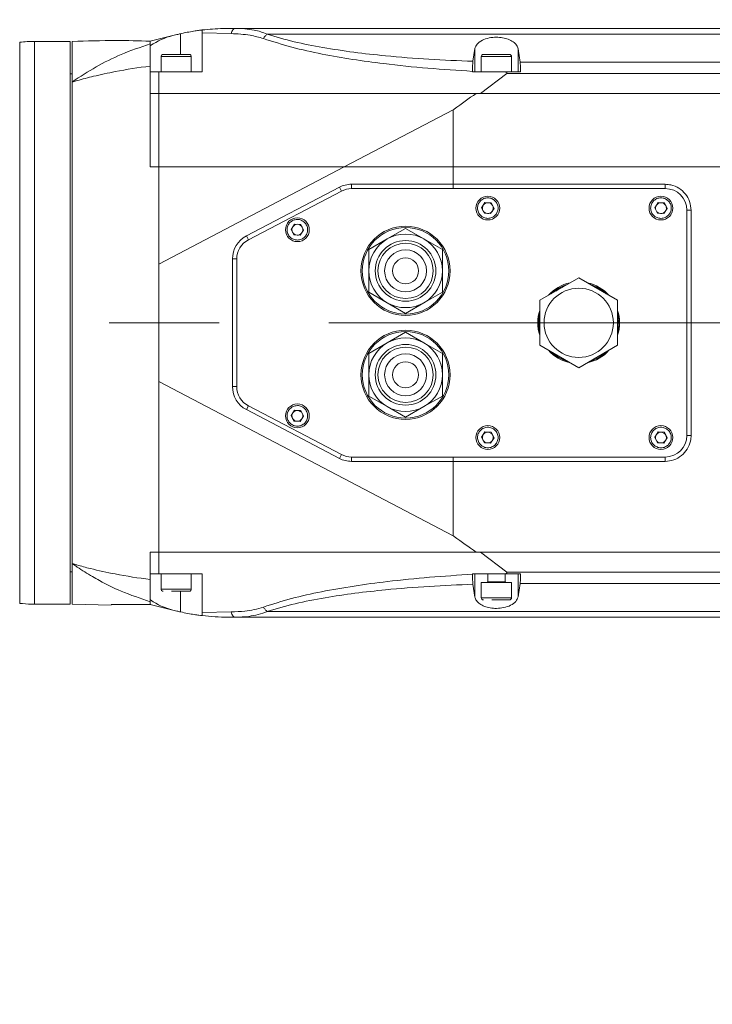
# Model space of a CAD drawing. Header units: millimetres. Extents: x 739 to 2567, y 424 to 1289.
# Tile 14 of 58: x 2049 to 2065, y 845 to 868. Entities that reach past the tile are written whole.
import ezdxf

# ---------------------------------------------------------------- set-up
doc = ezdxf.new("R2010")
doc.units = ezdxf.units.MM
doc.header["$PDSIZE"] = -1
doc.linetypes.add('CENTERX2', pattern=[20.32, 12.7, -2.54, 2.54, -2.54])
doc.layers.add('5', color=7, linetype='Continuous', lineweight=35)
doc.styles.add('SLDTEXTSTYLE0', font='TXT', dxfattribs={"width": 0.7})
doc.styles.get("Standard").update_dxf_attribs({"font": 'times.ttf'})
doc.dimstyles.new('ISO-25', dxfattribs={"dimtxt": 3.5, "dimasz": 2.5, "dimexe": 1.25, "dimexo": 0.625, "dimtad": 1, "dimdec": 0, "dimlfac": 10, "dimtxsty": 'Standard', "dimcen": 2.5, "dimadec": 0, "dimazin": 0, "dimtfac": 1, "dimtmove": 0, "dimatfit": 3, "dimfxl": 1, "dimarcsym": 0})
doc.dimstyles.new('SLDDIMSTYLE1', dxfattribs={"dimtxt": 3.5, "dimasz": 2.4, "dimexe": 0, "dimexo": 0.0625, "dimgap": 0.875, "dimtad": 0, "dimtih": 1, "dimtoh": 1, "dimdec": 4, "dimlfac": 7, "dimzin": 12, "dimdsep": 46, "dimtxsty": 'SLDTEXTSTYLE0', "dimsah": 1, "dimcen": 0.09, "dimazin": 3, "dimtfac": 1, "dimtdec": 3, "dimtofl": 0, "dimtmove": 0, "dimatfit": 3, "dimfxl": 1, "dimfrac": 2, "dimtolj": 1, "dimtzin": 12, "dimarcsym": 0})

# ---------------------------------------------------------------- blocks, each defined once
blk = doc.blocks.new('*D116')
at = {"color": 0, "lineweight": -2}
for start, end in [(92.4536, 166.1987), (3.8013, 73.2214)]:
    blk.add_arc((2004.999, 860.51), 36.181, start, end, dxfattribs=at)
at = {"color": 0}
for points in [[(1969.471, 869.224), (1970.254, 869.059), (1969.367, 866.793)], [(2040.701, 862.895), (2041.501, 862.922), (2041.181, 860.51)]]:
    blk.add_solid(points, dxfattribs=at)
at = {"layer": 'Defpoints', "color": 0}
for p in [(1990.668, 893.732), (1883.78, 881.884), (1980.782, 860.51), (2004.999, 860.51), (2089.12, 860.51)]:
    blk.add_point(p, dxfattribs=at)
at = {"color": 0, "lineweight": 5, "insert": (2004.974, 898.202), "char_height": 3.5, "attachment_point": 1}
blk.add_mtext('170%%d', dxfattribs=at)
blk = doc.blocks.new('*D117')
at = {"layer": '5', "color": 0, "lineweight": -2}
for p, q in [((2075.962, 883.816), (2119.662, 898.169)), ((2073.562, 883.816), (2075.962, 883.816))]:
    blk.add_line(p, q, dxfattribs=at)
at = {"layer": '5', "color": 0}
blk.add_solid([(2119.787, 897.789), (2119.537, 898.549), (2121.942, 898.918)], dxfattribs=at)
at = {"layer": 'Defpoints', "color": 0}
for p in [(2121.942, 898.918), (2004.999, 860.51)]:
    blk.add_point(p, dxfattribs=at)
at = {"layer": '5', "color": 0, "lineweight": 5, "insert": (2050.479, 886.112), "char_height": 4.5, "attachment_point": 1}
blk.add_mtext('\\A1;R1290.8', dxfattribs=at)
blk = doc.blocks.new('*D119')
at = {"color": 0, "lineweight": -2}
for start, end in [(286.8481, 356.1846), (193.8154, 267.5424)]:
    blk.add_arc((2004.999, 860.51), 36.048, start, end, dxfattribs=at)
at = {"color": 0}
for points in [[(2041.367, 858.098), (2040.567, 858.124), (2041.047, 860.51)], [(1970.386, 851.984), (1969.603, 851.819), (1969.499, 854.25)]]:
    blk.add_solid(points, dxfattribs=at)
at = {"layer": 'Defpoints', "color": 0}
for p in [(1980.782, 860.51), (2004.999, 860.51), (2089.12, 860.51), (1883.78, 839.136), (1990.721, 827.41)]:
    blk.add_point(p, dxfattribs=at)
at = {"color": 0, "lineweight": 5, "insert": (2004.977, 826.523), "char_height": 3.5, "attachment_point": 1}
blk.add_mtext('170%%d', dxfattribs=at)
blk = doc.blocks.new('*D152')
at = {"color": 0, "lineweight": -2}
for p, q in [((2004.999, 860.51), (2023.096, 846.341)), ((2048.914, 826.127), (2025.064, 844.8))]:
    blk.add_line(p, q, dxfattribs=at)
at = {"color": 0}
blk.add_solid([(2025.321, 845.128), (2024.808, 844.472), (2023.096, 846.341)], dxfattribs=at)
at = {"layer": 'Defpoints', "color": 0}
for p in [(2004.999, 860.51), (2023.096, 846.341)]:
    blk.add_point(p, dxfattribs=at)
at = {"color": 0, "insert": (2045.603, 831.774), "char_height": 3.5, "attachment_point": 5, "rotation": 321.9417}
blk.add_mtext('R230', dxfattribs=at)

msp = doc.modelspace()

# ---------------------------------------------------------------- linework, layer by layer
at = {"color": 7, "linetype": 'Continuous', "lineweight": 5}
for p, q in [((2053.170255, 867.204224), (2053.170255, 867.273533)), ((2053.771056, 867.30976), (2053.937655, 867.30976)), ((2050.120255, 867.00976), (2049.300063, 867.00976)), ((2050.120255, 867.00976), (2050.120255, 854.011491)), ((2050.170255, 866.072011), (2050.170255, 867.00976)), ((2051.970255, 867.017151), (2052.492672, 867.144538)), ((2051.970255, 866.910427), (2051.970255, 867.017151)), ((2052.492672, 867.144538), (2052.586556, 867.16743)), ((2053.170255, 867.204224), (2053.170255, 866.30976)), ((2053.838778, 867.189546), (2053.170255, 867.204224)), ((2051.970255, 866.907151), (2051.97749, 866.912192)), ((2051.97749, 866.912192), (2051.970255, 866.910427)), ((2051.970255, 866.907151), (2051.970255, 866.910427)), ((2051.970255, 866.907151), (2051.970255, 866.45668)), ((2059.427581, 866.549658), (2059.472157, 866.843752)), ((2059.472157, 866.843752), (2059.472157, 866.30976)), ((2060.468352, 866.840428), (2060.515307, 866.530337)), ((2060.468352, 866.840428), (2060.468352, 866.30976)), ((2052.220255, 866.65976), (2052.220255, 866.30976)), ((2052.920255, 866.30976), (2052.920255, 866.65976)), ((2059.620255, 866.65976), (2059.620255, 866.30976)), ((2060.320255, 866.30976), (2060.320255, 866.65976)), ((2060.515307, 866.530337), (2069.417135, 866.530337)), ((2051.970255, 865.80976), (2051.970255, 866.30976)), ((2052.170255, 866.30976), (2051.970255, 866.30976)), ((2053.170255, 866.30976), (2052.170251, 866.30976)), ((2060.166593, 866.30976), (2059.414527, 866.30976)), ((2060.166593, 866.30976), (2060.528196, 866.30976)), ((2050.170255, 866.25976), (2050.120255, 866.25976)), ((2050.170255, 854.947509), (2050.170255, 866.072011)), ((2060.206592, 866.27053), (2059.601906, 865.80976)), ((2080.077752, 866.27053), (2060.206592, 866.27053)), ((2052.170255, 865.80976), (2051.970255, 865.80976)), ((2051.970255, 865.80976), (2052.170255, 865.80976)), ((2052.574412, 865.80976), (2052.170201, 865.80976)), ((2052.574412, 865.80976), (2059.500266, 865.80976)), ((2059.500266, 865.80976), (2080.077752, 865.80976)), ((2080.077752, 865.80976), (2059.601906, 865.80976)), ((2058.970255, 865.426916), (2056.453473, 864.10976)), ((2058.970255, 865.426916), (2058.970255, 864.10976)), ((2052.170255, 864.10976), (2051.970255, 864.10976)), ((2051.970255, 864.10976), (2052.170255, 864.10976)), ((2056.453473, 864.10976), (2052.170255, 864.10976)), ((2056.453473, 864.10976), (2052.170255, 861.868141)), ((2052.170255, 864.10976), (2056.453473, 864.10976)), ((2058.970255, 864.10976), (2056.453473, 864.10976)), ((2069.803321, 864.10976), (2058.970255, 864.10976)), ((2058.970255, 864.10976), (2058.970255, 863.70976)), ((2054.192043, 862.515725), (2056.342871, 863.64136)), ((2056.342871, 863.64136), (2056.38924, 863.55276)), ((2056.621083, 863.70976), (2056.621083, 863.60976)), ((2056.621083, 863.70976), (2058.970255, 863.70976)), ((2063.870255, 863.60976), (2056.621181, 863.60976)), ((2058.970255, 863.70976), (2058.970255, 863.60976)), ((2058.970255, 863.70976), (2063.867436, 863.70976)), ((2054.238411, 862.427125), (2056.38924, 863.55276)), ((2056.389341, 863.552762), (2054.238415, 862.427099)), ((2059.705081, 863.288546), (2059.626136, 863.167711)), ((2059.626136, 863.167711), (2059.69131, 863.038925)), ((2059.849199, 863.280595), (2059.705081, 863.288546)), ((2059.835429, 863.030975), (2059.914373, 863.15181)), ((2059.914373, 863.15181), (2059.849199, 863.280595)), ((2063.705081, 863.288546), (2063.626136, 863.167711)), ((2063.626136, 863.167711), (2063.69131, 863.038925)), ((2063.849199, 863.280595), (2063.705081, 863.288546)), ((2063.835429, 863.030975), (2063.914373, 863.15181)), ((2063.914373, 863.15181), (2063.849199, 863.280595)), ((2059.69131, 863.038925), (2059.835429, 863.030975)), ((2063.69131, 863.038925), (2063.835429, 863.030975)), ((2064.370255, 857.90976), (2064.370255, 863.10976)), ((2064.370255, 863.10976), (2064.467091, 863.10976)), ((2064.467091, 863.10976), (2064.467091, 857.90976)), ((2055.305081, 862.788546), (2055.226136, 862.667711)), ((2055.226136, 862.667711), (2055.29131, 862.538925)), ((2055.449199, 862.780595), (2055.305081, 862.788546)), ((2055.514373, 862.65181), (2055.449199, 862.780595)), ((2057.870255, 862.691256), (2057.445255, 862.445882)), ((2058.295255, 862.445882), (2057.870255, 862.691256)), ((2054.192043, 862.515725), (2054.238411, 862.427125)), ((2055.29131, 862.538925), (2055.435429, 862.530975)), ((2055.435429, 862.530975), (2055.514373, 862.65181)), ((2057.445255, 862.445882), (2057.020255, 862.200508)), ((2058.720255, 862.200508), (2058.295255, 862.445882)), ((2053.870255, 861.984126), (2053.970255, 861.984126)), ((2053.870255, 859.035395), (2053.870255, 861.984126)), ((2053.970255, 861.984097), (2053.970255, 859.035423)), ((2057.020255, 862.200508), (2057.020255, 861.70976)), ((2058.720255, 861.70976), (2058.720255, 862.200508)), ((2052.170255, 861.868141), (2052.170255, 859.151379)), ((2057.020255, 861.70976), (2057.020255, 861.219013)), ((2058.720255, 861.219013), (2058.720255, 861.70976)), ((2061.870255, 861.548991), (2060.970255, 861.029376)), ((2062.770255, 861.029376), (2061.870255, 861.548991)), ((2057.020255, 861.219013), (2057.445255, 860.973639)), ((2058.295255, 860.973639), (2058.720255, 861.219013)), ((2057.445255, 860.973639), (2057.870255, 860.728265)), ((2057.870255, 860.728265), (2058.295255, 860.973639)), ((2060.970255, 861.029376), (2060.970255, 859.990145)), ((2062.770255, 859.990145), (2062.770255, 861.029376)), ((2057.870255, 860.291256), (2057.445255, 860.045882)), ((2058.295255, 860.045882), (2057.870255, 860.291256)), ((2057.445255, 860.045882), (2057.020255, 859.800508)), ((2058.720255, 859.800508), (2058.295255, 860.045882)), ((2060.970255, 859.990145), (2061.870255, 859.47053)), ((2061.870255, 859.47053), (2062.770255, 859.990145)), ((2057.020255, 859.800508), (2057.020255, 859.30976)), ((2058.720255, 859.30976), (2058.720255, 859.800508)), ((2057.020255, 859.30976), (2057.020255, 858.819013)), ((2058.720255, 858.819013), (2058.720255, 859.30976)), ((2052.170255, 859.151379), (2058.970255, 855.592605)), ((2053.870255, 859.035395), (2053.970255, 859.035395)), ((2057.020255, 858.819013), (2057.445255, 858.573639)), ((2058.295255, 858.573639), (2058.720255, 858.819013)), ((2054.192043, 858.503795), (2054.238411, 858.592395)), ((2056.38924, 857.466761), (2054.238411, 858.592395)), ((2054.238415, 858.592422), (2056.389341, 857.466759)), ((2057.445255, 858.573639), (2057.870255, 858.328265)), ((2057.870255, 858.328265), (2058.295255, 858.573639)), ((2056.342871, 857.378161), (2054.192043, 858.503795)), ((2055.305081, 858.488546), (2055.226136, 858.367711)), ((2055.226136, 858.367711), (2055.29131, 858.238925)), ((2055.449199, 858.480595), (2055.305081, 858.488546)), ((2055.435429, 858.230975), (2055.514373, 858.35181)), ((2055.514373, 858.35181), (2055.449199, 858.480595)), ((2055.29131, 858.238925), (2055.435429, 858.230975)), ((2059.705081, 857.988546), (2059.626136, 857.867711)), ((2059.849199, 857.980595), (2059.705081, 857.988546)), ((2059.914373, 857.85181), (2059.849199, 857.980595)), ((2063.705081, 857.988546), (2063.626136, 857.867711)), ((2063.849199, 857.980595), (2063.705081, 857.988546)), ((2063.914373, 857.85181), (2063.849199, 857.980595)), ((2064.370255, 857.90976), (2064.467091, 857.90976)), ((2059.626136, 857.867711), (2059.69131, 857.738925)), ((2059.69131, 857.738925), (2059.835429, 857.730975)), ((2059.835429, 857.730975), (2059.914373, 857.85181)), ((2063.626136, 857.867711), (2063.69131, 857.738925)), ((2063.69131, 857.738925), (2063.835429, 857.730975)), ((2063.835429, 857.730975), (2063.914373, 857.85181)), ((2056.38924, 857.466761), (2056.342871, 857.378161)), ((2056.621083, 857.40976), (2056.621083, 857.30976)), ((2058.970255, 857.30976), (2056.621083, 857.30976)), ((2056.621181, 857.40976), (2063.870255, 857.40976)), ((2058.970255, 857.40976), (2058.970255, 857.30976)), ((2063.867436, 857.30976), (2058.970255, 857.30976)), ((2058.970255, 857.30976), (2058.970255, 855.592605)), ((2051.970255, 854.70976), (2051.970255, 855.20976)), ((2051.970255, 855.20976), (2052.170255, 855.20976)), ((2052.170255, 855.20976), (2051.970255, 855.20976)), ((2051.970255, 854.580366), (2051.970255, 855.20976)), ((2052.170201, 855.20976), (2052.574412, 855.20976)), ((2059.500266, 855.20976), (2052.574412, 855.20976)), ((2080.077752, 855.20976), (2059.500266, 855.20976)), ((2059.601906, 855.20976), (2060.206592, 854.748991)), ((2059.601906, 855.20976), (2080.077752, 855.20976)), ((2050.170255, 854.011485), (2050.170255, 854.947509)), ((2050.120255, 854.75976), (2050.170255, 854.75976)), ((2051.970255, 854.70976), (2052.170255, 854.70976)), ((2052.170251, 854.70976), (2053.170255, 854.70976)), ((2052.220255, 854.70976), (2052.220255, 854.35976)), ((2052.920255, 854.35976), (2052.920255, 854.70976)), ((2053.170255, 854.70976), (2053.170255, 853.815297)), ((2059.414527, 854.70976), (2060.166593, 854.70976)), ((2059.472157, 854.175769), (2059.472157, 854.70976)), ((2059.770255, 854.70976), (2059.770255, 854.52976)), ((2060.528196, 854.70976), (2060.166593, 854.70976)), ((2060.170255, 854.52976), (2060.170255, 854.70976)), ((2060.206592, 854.748991), (2080.077752, 854.748991)), ((2060.468352, 854.179093), (2060.468352, 854.70976)), ((2051.970255, 854.562865), (2051.970255, 854.11237)), ((2059.472157, 854.175769), (2059.427581, 854.469863)), ((2059.620255, 854.50976), (2059.620255, 854.15976)), ((2059.620255, 854.50976), (2060.320255, 854.50976)), ((2060.320255, 854.15976), (2060.320255, 854.50976)), ((2060.515307, 854.489183), (2060.468352, 854.179093)), ((2069.417135, 854.489183), (2060.515307, 854.489183)), ((2051.970255, 854.11237), (2051.97749, 854.107329)), ((2051.970255, 854.11237), (2051.970255, 854.109093)), ((2051.970255, 854.109093), (2051.97749, 854.107329)), ((2051.970255, 854.00237), (2051.970255, 854.109093)), ((2051.970255, 854.019615), (2051.970255, 854.067819)), ((2049.370255, 854.011491), (2050.120255, 854.011491)), ((2051.070255, 853.990836), (2050.170255, 854.011493)), ((2051.070255, 853.990836), (2051.070255, 853.990837)), ((2051.070313, 854.006351), (2051.981098, 854.002902)), ((2052.492672, 853.874983), (2051.970255, 854.00237)), ((2052.586556, 853.85209), (2052.492672, 853.874983)), ((2053.170255, 853.815297), (2053.838778, 853.829975)), ((2053.937655, 853.70976), (2053.771056, 853.70976))]:
    msp.add_line(p, q, dxfattribs=at)
at = {"color": 8, "linetype": 'Continuous', "lineweight": 5}
for p, q in [((2048.954809, 854.029693), (2048.954809, 866.989827)), ((2049.300063, 867.00976), (2049.300063, 854.011112)), ((2052.670255, 866.70976), (2052.670255, 867.187079)), ((2052.920255, 866.65976), (2052.220291, 866.65976)), ((2060.320255, 866.65976), (2059.620291, 866.65976)), ((2059.770255, 854.52976), (2060.170255, 854.52976)), ((2052.220255, 854.35976), (2052.920255, 854.35976)), ((2052.670255, 853.832442), (2052.670255, 854.30976)), ((2059.620255, 854.15976), (2060.320255, 854.15976))]:
    msp.add_line(p, q, dxfattribs=at)
at = {"color": 8, "linetype": 'Continuous', "lineweight": 5, "flags": 128}
for points in [[(2061.502527, 861.336683), (2061.431056, 861.301044), (2061.337982, 861.241683)], [(2062.402527, 861.241683), (2062.309453, 861.301044), (2062.237982, 861.336683)], [(2060.970255, 860.60476), (2060.966416, 860.555598), (2060.970255, 860.41476)], [(2062.770255, 860.41476), (2062.774093, 860.555598), (2062.770255, 860.60476)], [(2061.337982, 859.777837), (2061.353257, 859.766969), (2061.502527, 859.682837)], [(2062.237982, 859.682837), (2062.387252, 859.766969), (2062.402527, 859.777837)]]:
    msp.add_lwpolyline(points, dxfattribs=at)
at = {"color": 7, "linetype": 'Continuous', "lineweight": 5}
for centre, radius in [((2059.770255, 863.15976), 0.275), ((2063.770255, 863.15976), 0.275), ((2055.370255, 862.65976), 0.275), ((2057.870255, 861.70976), 1.03), ((2057.870255, 861.70976), 1), ((2057.870255, 861.70976), 0.7), ((2057.870255, 861.70976), 0.63865), ((2057.870255, 861.70976), 0.485), ((2057.870255, 861.70976), 0.3), ((2061.870255, 860.50976), 0.8), ((2057.870255, 859.30976), 1.03), ((2057.870255, 859.30976), 1), ((2057.870255, 859.30976), 0.7), ((2057.870255, 859.30976), 0.63865), ((2057.870255, 859.30976), 0.485), ((2057.870255, 859.30976), 0.3), ((2055.370255, 858.35976), 0.275), ((2059.770255, 857.85976), 0.275), ((2063.770255, 857.85976), 0.275)]:
    msp.add_circle(centre, radius, dxfattribs=at)
for centre, radius, start, end in [((2049.300063, 864.00976), 3, 90, 96.6085111), ((2053.771056, 862.30976), 5, 102.718445, 103.7036483), ((2052.270255, 866.65976), 0.05, 90, 180), ((2052.870255, 866.65976), 0.05, 0, 90), ((2059.670255, 866.65976), 0.05, 90, 180), ((2060.270255, 866.65976), 0.05, 0, 90), ((2056.621083, 863.10976), 0.6, 90, 117.6252763), ((2056.621083, 863.10976), 0.5, 90, 117.6252763), ((2056.621181, 863.10976), 0.5, 90, 117.6247989), ((2064.756412, 863.68478), 0.889327, 178.3904188, 184.8389784), ((2063.870255, 863.10976), 0.5, 0, 90), ((2059.770255, 863.15976), 0.125, 146.8423804, 206.8423804), ((2059.770255, 863.15976), 0.125, 86.8423804, 146.8423804), ((2059.770255, 863.15976), 0.125, 26.8423804, 86.8423804), ((2059.770255, 863.15976), 0.125, 326.8423804, 26.8423804), ((2063.770255, 863.15976), 0.125, 146.8423804, 206.8423804), ((2063.770255, 863.15976), 0.125, 86.8423804, 146.8423804), ((2063.770255, 863.15976), 0.125, 26.8423804, 86.8423804), ((2063.770255, 863.15976), 0.125, 326.8423804, 26.8423804), ((2059.770255, 863.15976), 0.125, 206.8423804, 266.8423804), ((2059.770255, 863.15976), 0.125, 266.8423804, 326.8423804), ((2063.770255, 863.15976), 0.125, 206.8423804, 266.8423804), ((2063.770255, 863.15976), 0.125, 266.8423804, 326.8423804), ((2055.370255, 862.65976), 0.125, 146.8423804, 206.8423804), ((2055.370255, 862.65976), 0.125, 86.8423804, 146.8423804), ((2055.370255, 862.65976), 0.125, 26.8423804, 86.8423804), ((2055.370255, 862.65976), 0.125, 326.8423804, 26.8423804), ((2054.470255, 861.984126), 0.6, 117.6252763, 180), ((2055.370255, 862.65976), 0.125, 206.8423804, 266.8423804), ((2055.370255, 862.65976), 0.125, 266.8423804, 326.8423804), ((2057.870255, 861.70976), 0.85, 120, 180), ((2057.870255, 861.70976), 0.85, 60, 120), ((2057.870255, 861.70976), 0.85, 0, 60), ((2054.470255, 861.984126), 0.5, 117.6252763, 180), ((2054.470255, 861.984097), 0.5, 117.6247989, 180), ((2057.870255, 861.70976), 0.85, 180, 240), ((2057.870255, 861.70976), 0.85, 300, 0), ((2061.870255, 860.50976), 0.925, 106.6488157, 133.3511843), ((2061.870255, 860.50976), 0.925, 46.6488157, 73.3511843), ((2057.870255, 861.70976), 0.85, 240, 300), ((2061.870255, 860.50976), 0.925, 166.6488157, 193.3511843), ((2061.870255, 860.50976), 0.925, 346.6488157, 13.3511843), ((2057.870255, 859.30976), 0.85, 60, 120), ((2057.870255, 859.30976), 0.85, 120, 180), ((2057.870255, 859.30976), 0.85, 0, 60), ((2061.870255, 860.50976), 0.925, 226.6488157, 253.3511843), ((2061.870255, 860.50976), 0.925, 286.6488157, 313.3511843), ((2057.870255, 859.30976), 0.85, 180, 240), ((2057.870255, 859.30976), 0.85, 300, 0), ((2054.470255, 859.035395), 0.6, 180, 242.3747237), ((2054.470255, 859.035423), 0.5, 180, 242.3752011), ((2054.470255, 859.035395), 0.5, 180, 242.3747237), ((2057.870255, 859.30976), 0.85, 240, 300), ((2055.370255, 858.35976), 0.125, 146.8423804, 206.8423804), ((2055.370255, 858.35976), 0.125, 86.8423804, 146.8423804), ((2055.370255, 858.35976), 0.125, 26.8423804, 86.8423804), ((2055.370255, 858.35976), 0.125, 326.8423804, 26.8423804), ((2055.370255, 858.35976), 0.125, 206.8423804, 266.8423804), ((2055.370255, 858.35976), 0.125, 266.8423804, 326.8423804), ((2059.770255, 857.85976), 0.125, 146.8423804, 206.8423804), ((2059.770255, 857.85976), 0.125, 86.8423804, 146.8423804), ((2059.770255, 857.85976), 0.125, 26.8423804, 86.8423804), ((2059.770255, 857.85976), 0.125, 326.8423804, 26.8423804), ((2063.770255, 857.85976), 0.125, 146.8423804, 206.8423804), ((2063.770255, 857.85976), 0.125, 86.8423804, 146.8423804), ((2063.770255, 857.85976), 0.125, 26.8423804, 86.8423804), ((2063.870255, 857.90976), 0.5, 270, 0), ((2063.770255, 857.85976), 0.125, 326.8423804, 26.8423804), ((2059.770255, 857.85976), 0.125, 206.8423804, 266.8423804), ((2059.770255, 857.85976), 0.125, 266.8423804, 326.8423804), ((2063.770255, 857.85976), 0.125, 206.8423804, 266.8423804), ((2063.770255, 857.85976), 0.125, 266.8423804, 326.8423804), ((2056.621083, 857.90976), 0.5, 242.3747237, 270), ((2056.621181, 857.90976), 0.5, 242.3752011, 270), ((2056.621083, 857.90976), 0.6, 242.3747237, 270), ((2064.756412, 857.33474), 0.889327, 175.1610216, 181.6095812), ((2059.750255, 854.52976), 0.02, 270, 360), ((2060.190255, 854.52976), 0.02, 180, 270), ((2052.270255, 854.35976), 0.05, 180, 270), ((2052.870255, 854.35976), 0.05, 270, 360), ((2049.300063, 857.00976), 3, 263.3914889, 268.4986874), ((2059.670255, 854.15976), 0.05, 180, 270), ((2060.270255, 854.15976), 0.05, 270, 360), ((2053.771056, 858.70976), 5, 256.2963517, 257.281555)]:
    msp.add_arc(centre, radius, start, end, dxfattribs=at)
at = {"color": 8, "linetype": 'Continuous', "lineweight": 5}
for start, end in [(102.2472098, 137.7527902), (42.2472098, 77.7527902), (162.2472098, 197.7527902), (342.2472098, 17.7527902), (222.2472098, 257.7527902), (282.2472098, 317.7527902)]:
    msp.add_arc((2061.870255, 860.50976), 0.945, start, end, dxfattribs=at)
at = {"color": 7, "linetype": 'Continuous', "lineweight": 5}
for centre, major_axis, ratio, start_param, end_param in [((2052.848022, 865.687237), (1.477403, 0.360252), 0.986393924, 1.570796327, 1.944788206), ((2059.936409, 865.859764), (0.022242, 6.853623), 0.076523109, 1.504080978, 1.505339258), ((2059.936409, 855.159756), (-0.022242, 6.853623), 0.076523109, 1.636253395, 1.637511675), ((2052.848022, 855.332284), (-1.477403, 0.360252), 0.986393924, 1.196804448, 1.570796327)]:
    msp.add_ellipse(centre, major_axis=major_axis, ratio=ratio, start_param=start_param, end_param=end_param, dxfattribs=at)
for points, knots in [([(2053.170255, 867.273533), (2053.164799, 867.272887), (2053.153888, 867.271596), (2053.068913, 867.260617), (2052.944086, 867.241541), (2052.803378, 867.216123), (2052.709418, 867.195623), (2052.670255, 867.187079)], [0, 0, 0, 0, 0.211486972, 0.422966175, 0.634698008, 0.847738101, 1, 1, 1, 1]), ([(2053.771056, 867.30976), (2053.769449, 867.30976), (2053.731381, 867.309746), (2053.529248, 867.307764), (2053.331807, 867.288937), (2053.170255, 867.273533)], [0, 0, 0, 0, 0.007947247, 0.18827606, 1, 1, 1, 1]), ([(2053.937653, 867.30976), (2053.937655, 867.30976), (2054.010772, 867.30976), (2054.156448, 867.303873), (2054.404991, 867.269663), (2054.575365, 867.21958), (2054.66974, 867.175786), (2054.669741, 867.175786)], [0, 0, 0, 0, 0.000006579, 0.285062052, 0.571790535, 0.999993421, 1, 1, 1, 1]), ([(2053.937654, 867.30976), (2055.380256, 867.30976), (2058.265467, 867.30976), (2062.595495, 867.30976), (2066.923956, 867.30976), (2071.24716, 867.30976), (2075.562553, 867.30976), (2078.429485, 867.30976), (2079.862947, 867.30976)], [0, 0, 0, 0, 0.166632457, 0.333265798, 0.500005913, 0.666742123, 0.833371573, 1, 1, 1, 1]), ([(2050.170255, 867.00976), (2050.506277, 867.019797), (2051.106249, 867.037718), (2051.70628, 867.02329), (2051.970255, 867.016942)], [0, 0, 0, 0, 0.560064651, 1, 1, 1, 1]), ([(2051.970255, 867.004047), (2051.970255, 866.997417), (2051.970255, 866.985495), (2051.970255, 866.962079), (2051.970255, 866.951685)], [0, 0, 0, 0, 0.556095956, 1, 1, 1, 1]), ([(2054.58568, 867.075621), (2054.484171, 867.104054), (2054.313478, 867.151865), (2054.060601, 867.180599), (2053.912753, 867.186562), (2053.838778, 867.189546)], [0, 0, 0, 0, 0.423004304, 0.711306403, 1, 1, 1, 1]), ([(2054.585694, 867.075645), (2054.598866, 867.096164), (2054.625212, 867.137202), (2054.654898, 867.162933), (2054.669741, 867.175798)], [0, 0, 0, 0, 0.499999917, 1, 1, 1, 1]), ([(2059.414598, 866.318365), (2059.071417, 866.340404), (2058.383506, 866.384581), (2057.45944, 866.480052), (2056.643899, 866.591001), (2055.932994, 866.715891), (2055.233409, 866.868641), (2054.801502, 867.006675), (2054.585694, 867.075645)], [0, 0, 0, 0, 0.203308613, 0.407534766, 0.553256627, 0.698926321, 0.849565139, 1, 1, 1, 1]), ([(2079.923697, 867.175786), (2078.527002, 867.175786), (2075.733612, 867.175788), (2071.530147, 867.175789), (2067.320056, 867.175791), (2063.10478, 867.175793), (2058.886911, 867.175795), (2056.07548, 867.175796), (2054.669765, 867.175797)], [0, 0, 0, 0, 0.166666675, 0.333333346, 0.500000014, 0.666666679, 0.833333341, 1, 1, 1, 1]), ([(2054.669789, 867.175797), (2054.875384, 867.11573), (2055.286844, 866.995517), (2055.965979, 866.863301), (2056.672789, 866.755833), (2057.491468, 866.664477), (2058.41038, 866.591587), (2059.08797, 866.563657), (2059.427581, 866.549658)], [0, 0, 0, 0, 0.1444938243, 0.289177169, 0.4399494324, 0.5907826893, 0.794898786, 1, 1, 1, 1]), ([(2059.472157, 866.843752), (2059.484281, 866.879312), (2059.508572, 866.950558), (2059.629637, 867.038992), (2059.790926, 867.094009), (2059.960421, 867.110854), (2060.114448, 867.097585), (2060.249771, 867.060671), (2060.362919, 867.001487), (2060.44297, 866.925428), (2060.460075, 866.868147), (2060.468352, 866.840428)], [0, 0, 0, 0, 0.135255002, 0.270986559, 0.392781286, 0.49654311, 0.58984748, 0.682539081, 0.782347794, 0.894678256, 1, 1, 1, 1]), ([(2050.170255, 866.072011), (2050.171326, 866.072762), (2050.349161, 866.197425), (2050.714684, 866.429563), (2051.312068, 866.730218), (2051.743415, 866.875357), (2051.970255, 866.951685)], [0, 0, 0, 0, 0.001940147, 0.32220145, 0.643553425, 1, 1, 1, 1]), ([(2051.970255, 866.951685), (2051.970255, 866.941792), (2051.970255, 866.921718), (2051.970255, 866.818953), (2051.970255, 866.66431), (2051.970255, 866.515073), (2051.970255, 866.439179)], [0, 0, 0, 0, 0.243882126, 0.494876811, 0.743120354, 1, 1, 1, 1]), ([(2052.870223, 866.70976), (2052.86565, 866.70976), (2052.858589, 866.70976), (2052.820234, 866.70976), (2052.780789, 866.70976), (2052.732491, 866.70976), (2052.662064, 866.70976), (2052.56582, 866.70976), (2052.470127, 866.70976), (2052.400742, 866.70976), (2052.35358, 866.70976), (2052.315496, 866.70976), (2052.279152, 866.70976), (2052.273771, 866.70976), (2052.270286, 866.70976)], [0, 0, 0, 0, 0.119721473, 0.184832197, 0.249999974, 0.315110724, 0.380278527, 0.5, 0.619721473, 0.684832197, 0.749999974, 0.815110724, 0.880278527, 1, 1, 1, 1]), ([(2059.427581, 866.549658), (2059.425189, 866.52998), (2059.420404, 866.490623), (2059.41599, 866.406343), (2059.415032, 866.345792), (2059.414598, 866.318365)], [0, 0, 0, 0, 0.353604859, 0.707208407, 1, 1, 1, 1]), ([(2060.270223, 866.70976), (2060.26565, 866.70976), (2060.258589, 866.70976), (2060.220234, 866.70976), (2060.180789, 866.70976), (2060.132491, 866.70976), (2060.062064, 866.70976), (2059.96582, 866.70976), (2059.870127, 866.70976), (2059.800742, 866.70976), (2059.75358, 866.70976), (2059.715496, 866.70976), (2059.679152, 866.70976), (2059.673771, 866.70976), (2059.670286, 866.70976)], [0, 0, 0, 0, 0.119721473, 0.184832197, 0.249999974, 0.315110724, 0.380278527, 0.5, 0.619721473, 0.684832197, 0.749999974, 0.815110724, 0.880278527, 1, 1, 1, 1]), ([(2060.528196, 866.30976), (2060.52752, 866.342621), (2060.526169, 866.408339), (2060.52124, 866.484167), (2060.517062, 866.516681), (2060.515307, 866.530337)], [0, 0, 0, 0, 0.367098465, 0.73417276, 1, 1, 1, 1]), ([(2051.970255, 866.439179), (2051.969974, 866.439144), (2051.696374, 866.404835), (2051.257352, 866.337049), (2050.698338, 866.215644), (2050.378142, 866.132212), (2050.216209, 866.085449), (2050.179355, 866.074669), (2050.171541, 866.072387), (2050.170255, 866.072011)], [0, 0, 0, 0, 0.000455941, 0.444224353, 0.722593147, 0.937252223, 0.986681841, 0.997807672, 1, 1, 1, 1]), ([(2051.970255, 866.439179), (2051.970255, 866.235452), (2051.970255, 865.945049), (2051.970255, 865.405287), (2051.970255, 864.848539), (2051.970255, 864.357329), (2051.970255, 864.10976)], [0, 0, 0, 0, 0.304074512, 0.433443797, 0.714456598, 1, 1, 1, 1]), ([(2052.170201, 865.809745), (2052.170228, 865.946744), (2052.170262, 866.117039), (2052.170253, 866.278238), (2052.170251, 866.309756)], [0, 0, 0, 0, 0.804481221, 1, 1, 1, 1]), ([(2060.206592, 866.27053), (2060.208088, 866.271774), (2060.210516, 866.273795), (2060.212729, 866.277335), (2060.213472, 866.280443), (2060.213031, 866.283664), (2060.210869, 866.28768), (2060.202541, 866.295431), (2060.186954, 866.302664), (2060.173138, 866.307479), (2060.166593, 866.30976)], [0, 0, 0, 0, 0.083128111, 0.135044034, 0.176471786, 0.218003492, 0.271900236, 0.369252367, 0.701208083, 1, 1, 1, 1]), ([(2051.970255, 864.10976), (2051.970255, 864.259553), (2051.970255, 864.559131), (2051.970255, 864.992937), (2051.970255, 865.414275), (2051.970255, 865.677935), (2051.970255, 865.80976)], [0, 0, 0, 0, 0.247001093, 0.493992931, 0.747004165, 1, 1, 1, 1]), ([(2052.170255, 864.109762), (2052.170262, 864.33462), (2052.170275, 864.689942), (2052.170213, 865.145397), (2052.17018, 865.491126), (2052.170216, 865.704936), (2052.170234, 865.809745)], [0, 0, 0, 0, 0.373705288, 0.590534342, 0.799279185, 1, 1, 1, 1]), ([(2059.500266, 865.80976), (2059.331608, 865.687934), (2059.154938, 865.56032), (2058.978268, 865.432704), (2058.970255, 865.426916)], [0, 0, 0, 0, 0.954642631, 1, 1, 1, 1]), ([(2052.170255, 861.868141), (2052.170241, 861.971053), (2052.170215, 862.158148), (2052.170212, 862.410229), (2052.170272, 862.64896), (2052.170237, 862.886532), (2052.170241, 863.134724), (2052.170261, 863.380562), (2052.170245, 863.625805), (2052.170248, 863.873101), (2052.170252, 864.031909), (2052.170255, 864.109762)], [0, 0, 0, 0, 0.135161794, 0.245727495, 0.331695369, 0.450146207, 0.56034831, 0.662302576, 0.779818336, 0.892060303, 1, 1, 1, 1]), ([(2063.867436, 863.70976), (2063.911729, 863.706839), (2064.023228, 863.699487), (2064.19186, 863.627487), (2064.343921, 863.491784), (2064.44722, 863.312038), (2064.460467, 863.177189), (2064.467091, 863.10976)], [0, 0, 0, 0, 0.141488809, 0.356162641, 0.570773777, 0.785373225, 1, 1, 1, 1]), ([(2059.640355, 862.960933), (2059.617099, 862.979937), (2059.581195, 863.009276), (2059.551017, 863.064311), (2059.536211, 863.110637), (2059.531017, 863.159176), (2059.537317, 863.221172), (2059.566601, 863.292812), (2059.620431, 863.348395), (2059.67467, 863.379074), (2059.721189, 863.393816), (2059.769577, 863.398874), (2059.832101, 863.393353), (2059.873408, 863.372251), (2059.900154, 863.358588)], [0, 0, 0, 0, 0.119721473, 0.184824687, 0.249999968, 0.315103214, 0.380278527, 0.5, 0.619721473, 0.684824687, 0.749999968, 0.815103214, 0.880278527, 1, 1, 1, 1]), ([(2059.900154, 863.358588), (2059.923411, 863.339583), (2059.959314, 863.310244), (2059.989492, 863.255209), (2060.004299, 863.208884), (2060.009493, 863.160344), (2060.003193, 863.098348), (2059.973908, 863.026708), (2059.920079, 862.971125), (2059.86584, 862.940447), (2059.81932, 862.925704), (2059.770933, 862.920646), (2059.708408, 862.926167), (2059.667102, 862.947269), (2059.640355, 862.960933)], [0, 0, 0, 0, 0.119721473, 0.184824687, 0.249999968, 0.315103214, 0.380278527, 0.5, 0.619721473, 0.684824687, 0.749999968, 0.815103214, 0.880278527, 1, 1, 1, 1]), ([(2063.640355, 862.960933), (2063.617099, 862.979937), (2063.581195, 863.009276), (2063.551017, 863.064311), (2063.536211, 863.110637), (2063.531017, 863.159176), (2063.537317, 863.221172), (2063.566601, 863.292812), (2063.620431, 863.348395), (2063.67467, 863.379074), (2063.721189, 863.393816), (2063.769577, 863.398874), (2063.832101, 863.393353), (2063.873408, 863.372251), (2063.900154, 863.358588)], [0, 0, 0, 0, 0.119721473, 0.184824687, 0.249999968, 0.315103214, 0.380278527, 0.5, 0.619721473, 0.684824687, 0.749999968, 0.815103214, 0.880278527, 1, 1, 1, 1]), ([(2063.900154, 863.358588), (2063.923411, 863.339583), (2063.959314, 863.310244), (2063.989492, 863.255209), (2064.004299, 863.208884), (2064.009493, 863.160344), (2064.003193, 863.098348), (2063.973908, 863.026708), (2063.920079, 862.971125), (2063.86584, 862.940447), (2063.81932, 862.925704), (2063.770933, 862.920646), (2063.708408, 862.926167), (2063.667102, 862.947269), (2063.640355, 862.960933)], [0, 0, 0, 0, 0.119721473, 0.184824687, 0.249999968, 0.315103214, 0.380278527, 0.5, 0.619721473, 0.684824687, 0.749999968, 0.815103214, 0.880278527, 1, 1, 1, 1]), ([(2055.240355, 862.460933), (2055.217099, 862.479937), (2055.181195, 862.509276), (2055.151017, 862.564311), (2055.136211, 862.610637), (2055.131017, 862.659176), (2055.137317, 862.721172), (2055.166601, 862.792812), (2055.220431, 862.848395), (2055.27467, 862.879074), (2055.321189, 862.893816), (2055.369577, 862.898874), (2055.432101, 862.893353), (2055.473408, 862.872251), (2055.500154, 862.858588)], [0, 0, 0, 0, 0.119721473, 0.184824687, 0.249999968, 0.315103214, 0.380278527, 0.5, 0.619721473, 0.684824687, 0.749999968, 0.815103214, 0.880278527, 1, 1, 1, 1]), ([(2055.500154, 862.858588), (2055.523411, 862.839583), (2055.559314, 862.810244), (2055.589492, 862.755209), (2055.604299, 862.708884), (2055.609493, 862.660344), (2055.603193, 862.598348), (2055.573908, 862.526708), (2055.520079, 862.471125), (2055.46584, 862.440447), (2055.41932, 862.425704), (2055.370933, 862.420646), (2055.308408, 862.426167), (2055.267102, 862.447269), (2055.240355, 862.460933)], [0, 0, 0, 0, 0.119721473, 0.184824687, 0.249999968, 0.315103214, 0.380278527, 0.5, 0.619721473, 0.684824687, 0.749999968, 0.815103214, 0.880278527, 1, 1, 1, 1]), ([(2052.170234, 855.209775), (2052.170212, 855.369708), (2052.170166, 855.699101), (2052.170275, 856.199068), (2052.170246, 856.689404), (2052.170244, 857.160044), (2052.170267, 857.599427), (2052.170225, 858.013781), (2052.17028, 858.367409), (2052.170184, 858.751473), (2052.170229, 859.004033), (2052.170255, 859.151379)], [0, 0, 0, 0, 0.139323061, 0.286945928, 0.402522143, 0.519849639, 0.641185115, 0.725716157, 0.820298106, 0.895160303, 1, 1, 1, 1]), ([(2055.240355, 858.160933), (2055.217099, 858.179937), (2055.181195, 858.209276), (2055.151017, 858.264311), (2055.136211, 858.310637), (2055.131017, 858.359176), (2055.137317, 858.421172), (2055.166601, 858.492812), (2055.220431, 858.548395), (2055.27467, 858.579074), (2055.321189, 858.593816), (2055.369577, 858.598874), (2055.432101, 858.593353), (2055.473408, 858.572251), (2055.500154, 858.558588)], [0, 0, 0, 0, 0.119721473, 0.184824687, 0.249999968, 0.315103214, 0.380278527, 0.5, 0.619721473, 0.684824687, 0.749999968, 0.815103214, 0.880278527, 1, 1, 1, 1]), ([(2055.500154, 858.558588), (2055.523411, 858.539583), (2055.559314, 858.510244), (2055.589492, 858.455209), (2055.604299, 858.408884), (2055.609493, 858.360344), (2055.603193, 858.298348), (2055.573908, 858.226708), (2055.520079, 858.171125), (2055.46584, 858.140447), (2055.41932, 858.125704), (2055.370933, 858.120646), (2055.308408, 858.126167), (2055.267102, 858.147269), (2055.240355, 858.160933)], [0, 0, 0, 0, 0.119721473, 0.184824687, 0.249999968, 0.315103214, 0.380278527, 0.5, 0.619721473, 0.684824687, 0.749999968, 0.815103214, 0.880278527, 1, 1, 1, 1]), ([(2059.640355, 857.660933), (2059.617099, 857.679937), (2059.581195, 857.709276), (2059.551017, 857.764311), (2059.536211, 857.810637), (2059.531017, 857.859176), (2059.537317, 857.921172), (2059.566601, 857.992812), (2059.620431, 858.048395), (2059.67467, 858.079074), (2059.721189, 858.093816), (2059.769577, 858.098874), (2059.832101, 858.093353), (2059.873408, 858.072251), (2059.900154, 858.058588)], [0, 0, 0, 0, 0.119721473, 0.184824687, 0.249999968, 0.315103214, 0.380278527, 0.5, 0.619721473, 0.684824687, 0.749999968, 0.815103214, 0.880278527, 1, 1, 1, 1]), ([(2059.900154, 858.058588), (2059.923411, 858.039583), (2059.959314, 858.010244), (2059.989492, 857.955209), (2060.004299, 857.908884), (2060.009493, 857.860344), (2060.003193, 857.798348), (2059.973908, 857.726708), (2059.920079, 857.671125), (2059.86584, 857.640447), (2059.81932, 857.625704), (2059.770933, 857.620646), (2059.708408, 857.626167), (2059.667102, 857.647269), (2059.640355, 857.660933)], [0, 0, 0, 0, 0.119721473, 0.184824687, 0.249999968, 0.315103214, 0.380278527, 0.5, 0.619721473, 0.684824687, 0.749999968, 0.815103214, 0.880278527, 1, 1, 1, 1]), ([(2063.640355, 857.660933), (2063.617099, 857.679937), (2063.581195, 857.709276), (2063.551017, 857.764311), (2063.536211, 857.810637), (2063.531017, 857.859176), (2063.537317, 857.921172), (2063.566601, 857.992812), (2063.620431, 858.048395), (2063.67467, 858.079074), (2063.721189, 858.093816), (2063.769577, 858.098874), (2063.832101, 858.093353), (2063.873408, 858.072251), (2063.900154, 858.058588)], [0, 0, 0, 0, 0.119721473, 0.184824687, 0.249999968, 0.315103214, 0.380278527, 0.5, 0.619721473, 0.684824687, 0.749999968, 0.815103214, 0.880278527, 1, 1, 1, 1]), ([(2063.900154, 858.058588), (2063.923411, 858.039583), (2063.959314, 858.010244), (2063.989492, 857.955209), (2064.004299, 857.908884), (2064.009493, 857.860344), (2064.003193, 857.798348), (2063.973908, 857.726708), (2063.920079, 857.671125), (2063.86584, 857.640447), (2063.81932, 857.625704), (2063.770933, 857.620646), (2063.708408, 857.626167), (2063.667102, 857.647269), (2063.640355, 857.660933)], [0, 0, 0, 0, 0.119721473, 0.184824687, 0.249999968, 0.315103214, 0.380278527, 0.5, 0.619721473, 0.684824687, 0.749999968, 0.815103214, 0.880278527, 1, 1, 1, 1]), ([(2064.467091, 857.90976), (2064.464194, 857.865618), (2064.456885, 857.754226), (2064.385125, 857.585543), (2064.249518, 857.4332), (2064.069764, 857.329675), (2063.934876, 857.316398), (2063.867436, 857.30976)], [0, 0, 0, 0, 0.1409528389, 0.3556869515, 0.5704730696, 0.7852497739, 1, 1, 1, 1]), ([(2058.970255, 855.592605), (2058.978268, 855.586816), (2059.154938, 855.4592), (2059.331608, 855.331586), (2059.500266, 855.20976)], [0, 0, 0, 0, 0.0453573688, 1, 1, 1, 1]), ([(2052.170251, 854.709765), (2052.170253, 854.74131), (2052.170259, 854.836966), (2052.170235, 855.00242), (2052.170213, 855.140091), (2052.170201, 855.209775)], [0, 0, 0, 0, 0.195490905, 0.592789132, 1, 1, 1, 1]), ([(2050.170255, 854.947509), (2050.171541, 854.947133), (2050.174342, 854.946314), (2050.183576, 854.943614), (2050.21725, 854.933764), (2050.353052, 854.894507), (2050.671464, 854.810161), (2051.231653, 854.686591), (2051.696233, 854.614833), (2051.969972, 854.580402), (2051.970255, 854.580366)], [0, 0, 0, 0, 0.00219372, 0.004779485, 0.015746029, 0.059569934, 0.235775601, 0.555989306, 0.999540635, 1, 1, 1, 1]), ([(2051.970255, 854.067819), (2051.743471, 854.143993), (2051.341541, 854.278996), (2050.905054, 854.494201), (2050.569794, 854.683912), (2050.370677, 854.809927), (2050.221396, 854.911852), (2050.184609, 854.937461), (2050.175656, 854.943724), (2050.172618, 854.945852), (2050.171325, 854.946759), (2050.170255, 854.947509)], [0, 0, 0, 0, 0.356300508, 0.631470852, 0.726252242, 0.931175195, 0.981856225, 0.994498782, 0.997658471, 0.998061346, 1, 1, 1, 1]), ([(2054.585694, 853.943876), (2054.799293, 854.012202), (2055.226772, 854.148944), (2055.9369, 854.304724), (2056.678387, 854.434478), (2057.512835, 854.545592), (2058.425602, 854.637925), (2059.084428, 854.680046), (2059.414598, 854.701155)], [0, 0, 0, 0, 0.148937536, 0.298072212, 0.45385921, 0.609712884, 0.804407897, 1, 1, 1, 1]), ([(2059.414598, 854.701155), (2059.415171, 854.668004), (2059.416316, 854.6017), (2059.421179, 854.520733), (2059.425587, 854.485707), (2059.427581, 854.469863)], [0, 0, 0, 0, 0.353845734, 0.707699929, 1, 1, 1, 1]), ([(2060.166593, 854.70976), (2060.174783, 854.712579), (2060.186243, 854.716524), (2060.200233, 854.723517), (2060.20728, 854.728197), (2060.211502, 854.732889), (2060.213186, 854.736251), (2060.213421, 854.739555), (2060.212486, 854.742758), (2060.210166, 854.746049), (2060.207832, 854.74797), (2060.206592, 854.748991)], [0, 0, 0, 0, 0.371574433, 0.51995213, 0.67253246, 0.731018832, 0.790072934, 0.830272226, 0.870442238, 0.931145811, 1, 1, 1, 1]), ([(2060.515307, 854.489183), (2060.517706, 854.508915), (2060.522504, 854.548381), (2060.526741, 854.629554), (2060.527768, 854.686156), (2060.528196, 854.70976)], [0, 0, 0, 0, 0.368258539, 0.736550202, 1, 1, 1, 1]), ([(2051.970255, 854.067819), (2051.970255, 854.077705), (2051.970255, 854.097768), (2051.970255, 854.200493), (2051.970255, 854.355142), (2051.970255, 854.50444), (2051.970255, 854.580366)], [0, 0, 0, 0, 0.243761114, 0.494629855, 0.742991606, 1, 1, 1, 1]), ([(2059.427581, 854.469863), (2059.089501, 854.455936), (2058.411911, 854.428025), (2057.501905, 854.355919), (2056.699216, 854.266751), (2056.000173, 854.162046), (2055.310732, 854.030301), (2054.883335, 853.905886), (2054.669789, 853.843724)], [0, 0, 0, 0, 0.204178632, 0.409220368, 0.554602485, 0.699933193, 0.8500739, 1, 1, 1, 1]), ([(2052.459714, 854.30976), (2052.496268, 854.30976), (2052.552703, 854.30976), (2052.631474, 854.30976), (2052.690083, 854.30976), (2052.743891, 854.30976), (2052.803572, 854.30976), (2052.854098, 854.30976), (2052.874019, 854.30976), (2052.870247, 854.30976), (2052.870243, 854.30976)], [0, 0, 0, 0, 0.1931460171, 0.2981888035, 0.4033236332, 0.5083664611, 0.6135013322, 0.8066473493, 0.9997933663, 1, 1, 1, 1]), ([(2060.468352, 854.179093), (2060.456185, 854.143381), (2060.43181, 854.071835), (2060.310393, 853.982531), (2060.148616, 853.926457), (2059.978541, 853.908682), (2059.824273, 853.921265), (2059.689166, 853.957587), (2059.57653, 854.016181), (2059.497246, 854.091529), (2059.480321, 854.148359), (2059.472157, 854.175769)], [0, 0, 0, 0, 0.135606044, 0.271679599, 0.393984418, 0.498157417, 0.591606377, 0.684204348, 0.783745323, 0.895697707, 1, 1, 1, 1]), ([(2059.859714, 854.10976), (2059.896268, 854.10976), (2059.952703, 854.10976), (2060.031474, 854.10976), (2060.090083, 854.10976), (2060.143891, 854.10976), (2060.203572, 854.10976), (2060.254098, 854.10976), (2060.274019, 854.10976), (2060.270247, 854.10976), (2060.270243, 854.10976)], [0, 0, 0, 0, 0.193146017, 0.298188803, 0.403323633, 0.508366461, 0.613501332, 0.806647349, 0.999793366, 1, 1, 1, 1]), ([(2049.300063, 854.011112), (2049.285866, 854.010995), (2049.257464, 854.010761), (2049.23101, 854.010788), (2049.21873, 854.010827), (2049.221242, 854.010819), (2049.221685, 854.010818)], [0, 0, 0, 0, 0.311001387, 0.622139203, 0.933307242, 1, 1, 1, 1]), ([(2049.300063, 854.011112), (2049.31573, 854.011255), (2049.338374, 854.011462), (2049.362745, 854.011484), (2049.370255, 854.011491)], [0, 0, 0, 0, 0.691861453, 1, 1, 1, 1]), ([(2052.670255, 853.832442), (2052.72668, 853.820319), (2052.83957, 853.796065), (2052.990879, 853.770458), (2053.103899, 853.754181), (2053.162197, 853.74696), (2053.168001, 853.74626), (2053.170255, 853.745988)], [0, 0, 0, 0, 0.218589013, 0.437328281, 0.652542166, 0.865072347, 1, 1, 1, 1]), ([(2053.170255, 853.745988), (2053.170255, 853.760317), (2053.170255, 853.779832), (2053.170255, 853.807852), (2053.170255, 853.815297)], [0, 0, 0, 0, 0.734306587, 1, 1, 1, 1]), ([(2053.838778, 853.829975), (2053.945895, 853.835013), (2054.126973, 853.84353), (2054.377431, 853.881687), (2054.515952, 853.923069), (2054.58568, 853.943899)], [0, 0, 0, 0, 0.418346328, 0.707208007, 1, 1, 1, 1]), ([(2054.669741, 853.843735), (2054.66974, 853.843734), (2054.604105, 853.813278), (2054.467359, 853.766657), (2054.222276, 853.720198), (2054.043766, 853.70976), (2053.937655, 853.70976), (2053.937653, 853.70976)], [0, 0, 0, 0, 0.000006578, 0.297737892, 0.586397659, 0.999993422, 1, 1, 1, 1]), ([(2054.669741, 853.843722), (2054.654898, 853.856588), (2054.625212, 853.882319), (2054.598866, 853.923357), (2054.585694, 853.943876)], [0, 0, 0, 0, 0.500000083, 1, 1, 1, 1]), ([(2054.669765, 853.843724), (2056.07548, 853.843724), (2058.886911, 853.843725), (2063.10478, 853.843727), (2067.320056, 853.843729), (2071.530147, 853.843731), (2075.733612, 853.843733), (2078.527002, 853.843734), (2079.923697, 853.843735)], [0, 0, 0, 0, 0.166666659, 0.333333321, 0.499999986, 0.666666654, 0.833333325, 1, 1, 1, 1]), ([(2053.170255, 853.745988), (2053.367996, 853.727971), (2053.567322, 853.70981), (2053.769449, 853.709761), (2053.771056, 853.70976)], [0, 0, 0, 0, 0.992050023, 1, 1, 1, 1]), ([(2079.862947, 853.70976), (2078.429496, 853.70976), (2075.562574, 853.70976), (2071.247181, 853.70976), (2066.923977, 853.70976), (2062.595515, 853.70976), (2058.265487, 853.70976), (2055.380266, 853.70976), (2053.937654, 853.70976)], [0, 0, 0, 0, 0.166627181, 0.333256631, 0.499994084, 0.666733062, 0.83336635, 1, 1, 1, 1])]:
    msp.add_open_spline(points, degree=3, knots=knots, dxfattribs=at)
for points in [[(2053.838778, 867.189546), (2053.845018, 867.207202), (2053.857498, 867.242515), (2053.881934, 867.280138), (2053.908979, 867.305105), (2053.928096, 867.308208), (2053.937655, 867.30976)], [(2053.937655, 853.70976), (2053.928096, 853.711312), (2053.908979, 853.714416), (2053.881934, 853.739383), (2053.857498, 853.777006), (2053.845018, 853.812318), (2053.838778, 853.829975)]]:
    msp.add_open_spline(points, degree=3, dxfattribs=at)
at = {"layer": '5', "linetype": 'CENTERX2', "lineweight": 5}
msp.add_line((2089.120255, 860.50976), (1980.781653, 860.50976), dxfattribs=at)

# ---------------------------------------------------------------- dimensions: what is measured, and where the dimension line sits
at = {"color": 3, "lineweight": 5}
for base, line1, line2, picture, middle in [((1990.668324, 893.732145), ((1980.781653, 860.50976), (2089.120255, 860.50976)), ((2004.999062, 860.50976), (1883.780345, 881.883891)), '*D116', (2009.446903, 896.416773)), ((1990.721344, 827.410289), ((2004.999062, 860.50976), (1883.780345, 839.13563)), ((1980.781653, 860.50976), (2089.120255, 860.50976)), '*D119', (2009.450123, 824.738036))]:
    dim = msp.add_angular_dim_2l(base=base, line1=line1, line2=line2, dimstyle='ISO-25', override={"dimasz": 2.4, "dimexe": 1, "dimexo": 0, "dimgap": 1.524, "dimtih": 1, "dimtoh": 1, "dimlfac": 2.5, "dimzin": 0, "dimpost": '<>', "dimtdec": 3, "dimtvp": 0.1, "dimtzin": 0}, dxfattribs=at)
    dim.commit()
    dim.dimension.update_dxf_attribs({"geometry": picture, "text_midpoint": middle, "dimtype": 162})
dim = msp.add_radius_dim(center=(2004.999062, 860.50976), mpoint=(2023.095982, 846.341199), dimstyle='ISO-25')
dim.commit()
dim.dimension.update_dxf_attribs({"geometry": '*D152', "text_midpoint": (2044.120708, 829.88038), "dimtype": 164})
at = {"layer": '5', "color": 3, "lineweight": 5}
dim = msp.add_radius_dim(center=(2004.999062, 860.50976), mpoint=(2121.942017, 898.91778), text='R1290.8', dimstyle='SLDDIMSTYLE1', override={"dimtxt": 4.5, "dimgap": 0.875, "dimtad": 1, "dimtih": 1, "dimtoh": 1, "dimdec": 4, "dimlfac": 7, "dimpost": '<>', "dimtxsty": 'Standard', "dimcen": 0.09, "dimse1": 0, "dimse2": 0, "dimsd1": 0, "dimsd2": 0, "dimtix": 0, "dimtofl": 0, "dimatfit": 3, "dimtvp": 0.1, "dimfrac": 0}, dxfattribs=at)
dim.commit()
dim.dimension.update_dxf_attribs({"geometry": '*D117', "text_midpoint": (2075.961711, 883.816293), "dimtype": 164})

doc.saveas('drawing.dxf')
